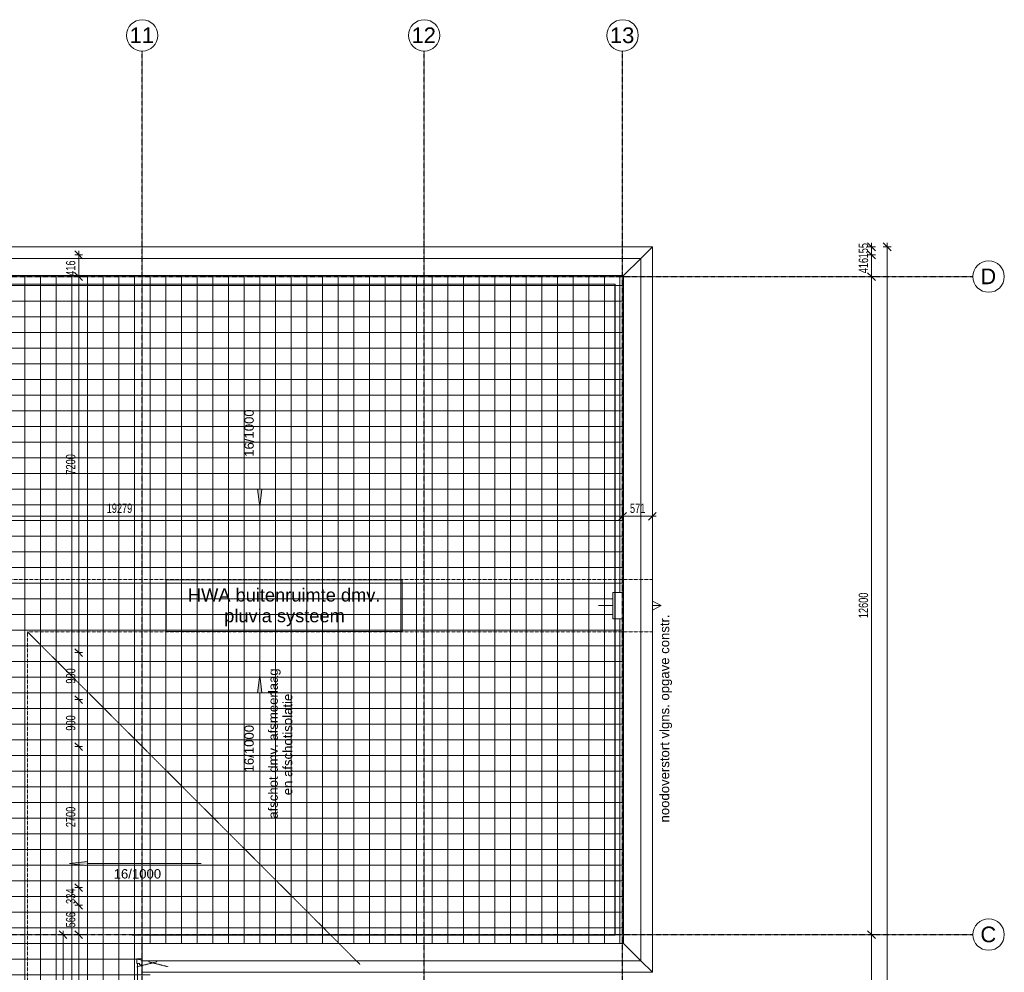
# Model space of a CAD drawing. Header units: millimetres. Extents: x -80560 to 110805, y -11020 to 52719.
# Tile 184 of 184: x 91948 to 110805, y 34479 to 52719. Entities that reach past the tile are written whole.
import ezdxf

# ---------------------------------------------------------------- set-up
doc = ezdxf.new("R2010")
doc.units = ezdxf.units.MM
for name, pattern in [('CENTER2', [20, 8, -4, 4, -4]), ('Dash 01', [4, 2, -2]), ('DASHED2', [6, 4, -2]), ('DASHED2-1', [3, 2, -1])]:
    doc.linetypes.add(name, pattern=pattern)
for name, color, linetype, lineweight in [('A-ANNO-DIMS', 211, 'Continuous', 9), ('A-ANNO-DIMS-100', 211, 'Continuous', 9), ('A-ANNO-IDEN', 131, 'Continuous', 9), ('A-DETL', 90, 'Continuous', 18), ('A-DETL-GENF', 92, 'Continuous', 18), ('A-DETL-HDLN', 90, 'DASHED2', 18), ('A-FLOR-HRAL', 11, 'Continuous', 18), ('A-FLOR-OVHD', 1, 'DASHED2-1', 18), ('A-FLOR-PATT', 8, 'Continuous', 18), ('A-GENM', 13, 'Continuous', 18), ('A-GENM-HDLN', 13, 'DASHED2-1', 18), ('A-WALL', 113, 'Continuous', 35), ('G-ANNO-TEXT', 231, 'Continuous', 9), ('S-GRID', 1, 'Continuous', 9), ('S-GRID-IDEN', 1, 'Continuous', 9)]:
    doc.layers.add(name, color=color, linetype=linetype, lineweight=lineweight)
doc.styles.add('Arial', font='arial.ttf', dxfattribs={"height": 180})
doc.styles.add('Arial_4', font='arial.ttf', dxfattribs={"height": 300})
doc.styles.add('Arial_5', font='arial.ttf', dxfattribs={"width": 0.7, "height": 180})
doc.styles.add('Arial_6', font='arial.ttf', dxfattribs={"height": 250})
doc.dimstyles.new('n3o_1_8', dxfattribs={"dimscale": 304.8, "dimtxt": 183.646692, "dimasz": 0.492126, "dimexe": 0.246063, "dimexo": 0.0625, "dimgap": 0.032808, "dimtad": 1, "dimdec": 0, "dimdsep": 46, "dimtxsty": 'Arial_5', "dimblk1": 'OBLIQUE', "dimblk2": 'OBLIQUE', "dimsah": 1, "dimcen": 0.09, "dimdle": 0.246063, "dimazin": 0, "dimtfac": 1, "dimtdec": 4, "dimtix": 1, "dimtmove": 0, "dimatfit": 3, "dimfxl": 0.246063, "dimfxlon": 1, "dimtvp": 1, "dimtolj": 1, "dimtzin": 0, "dimarcsym": 2})
doc.dimstyles.new('n3o_1_8_1', dxfattribs={"dimscale": 304.8, "dimtxt": 183.646692, "dimasz": 0.492126, "dimexe": 0.246063, "dimexo": 0.0625, "dimgap": 0.032808, "dimtad": 1, "dimdec": 0, "dimdsep": 46, "dimtxsty": 'Arial_5', "dimblk1": 'OBLIQUE', "dimblk2": 'OBLIQUE', "dimsah": 1, "dimcen": 0.09, "dimdle": 0.246063, "dimazin": 0, "dimtfac": 1, "dimtdec": 4, "dimtix": 1, "dimtmove": 2, "dimatfit": 3, "dimfxl": 0.246063, "dimfxlon": 1, "dimtvp": 1, "dimtolj": 1, "dimtzin": 0, "dimarcsym": 2})
doc.dimstyles.new('n3o_1_8_3', dxfattribs={"dimscale": 304.8, "dimtxt": 183.646692, "dimasz": 0.492126, "dimexe": 0.246063, "dimexo": 0.0625, "dimgap": 0.032808, "dimtad": 1, "dimdec": 0, "dimdsep": 46, "dimtxsty": 'Arial_5', "dimblk1": 'OBLIQUE', "dimblk2": 'OBLIQUE', "dimsah": 1, "dimcen": 0.09, "dimdle": 0.246063, "dimazin": 0, "dimtfac": 1, "dimtdec": 4, "dimtix": 1, "dimtmove": 0, "dimatfit": 3, "dimfxl": 0.246063, "dimfxlon": 1, "dimtvp": 1, "dimtolj": 1, "dimtzin": 0, "dimarcsym": 2})

# ---------------------------------------------------------------- blocks, each defined once
blk = doc.blocks.new('MB 00 Sparing - 600 x 210 x 150-3605611-DO_01 eerste verdieping')
at = {"layer": 'A-GENM-HDLN', "color": 130, "linetype": 'Dash 01', "lineweight": 9}
for p, q in [((69400, 34710), (69300, 34735)), ((69300, 34585), (69686, 34681)), ((69900, 34585), (69514, 34681))]:
    blk.add_line(p, q, dxfattribs=at)
blk = doc.blocks.new('95251-Leonardo College Leiden_rvt-1-DO_01 eerste verdieping')
at = {"layer": 'A-GENM', "color": 130, "lineweight": 9}
for p, q in [((69300, 34645), (69300, 34735)), ((69300, 34735), (69400, 34735)), ((69350, 34645), (69300, 34645)), ((69310, 34645), (69310, 31295)), ((69350, 34625), (69350, 34645)), ((69400, 34626), (69350, 34625)), ((69350, 34625), (69350, 34621)), ((69350, 34621), (69400, 34622))]:
    blk.add_line(p, q, dxfattribs=at)
at = {"color": 130, "lineweight": 9}
blk.add_blockref('MB 00 Sparing - 600 x 210 x 150-3605611-DO_01 eerste verdieping', (0, 0), dxfattribs=at)
blk = doc.blocks.new('Basic Wall _ 41_WA_n3o_cladding_vertikaal_random_100mm_oorspronkelijk - ___-31301000-DO_01 eerste verdieping')
at = {"layer": 'A-WALL', "lineweight": 18}
for p, q in [((13029, 48371), (79171, 48371)), ((79171, 48371), (78949, 48149))]:
    blk.add_line(p, q, dxfattribs=at)
blk = doc.blocks.new('Basic Wall _ 41_WA_n3o_cladding_vertikaal_random_100mm_oorspronkelijk - ___-31301987-DO_01 eerste verdieping')
at = {"layer": 'A-WALL', "lineweight": 18}
for p, q in [((78949, 48149), (79171, 48371)), ((79171, 48371), (79171, 34479)), ((79171, 34479), (78949, 34701))]:
    blk.add_line(p, q, dxfattribs=at)
blk = doc.blocks.new('41_gen_mod_n3o_dakrand profiel - waterslag_roval_type barok_b 250-32990107-DO_01 eerste verdieping')
at = {"layer": 'A-GENM'}
for p, q in [((9924.75, 0), (-9857.75, 0)), ((9594.75, -330), (9924.75, 0)), ((9594.75, -330), (-9857.75, -330))]:
    blk.add_line(p, q, dxfattribs=at)
blk = doc.blocks.new('41_gen_mod_n3o_dakrand profiel - waterslag_roval_type barok_b 250-32990300-DO_01 eerste verdieping')
at = {"layer": 'A-GENM'}
for p, q in [((-4774.5, 0), (-4774.5, 330)), ((-4774.5, 330), (4444.5, 330)), ((4774.5, 0), (4444.5, 330)), ((-4774.5, 0), (4774.5, 0))]:
    blk.add_line(p, q, dxfattribs=at)
blk = doc.blocks.new('Basic Wall _ 41_WA_n3o_cladding_vertikaal_random_100mm_oorspronkelijk - ___-32726272-DO_01 eerste verdieping')
at = {"layer": 'A-WALL', "lineweight": 18}
for p, q in [((69400, 34479), (69400, 34701)), ((78949, 34701), (79171, 34479)), ((69400, 34479), (79171, 34479))]:
    blk.add_line(p, q, dxfattribs=at)
blk = doc.blocks.new('52_noodoverstort - noodoverstort 100x500-33114359-DO_01 eerste verdieping')
at = {"layer": 'A-GENM'}
for p, q in [((-84, 432), (0, 600)), ((0, 600), (84, 432)), ((0, 432), (0, 600)), ((-250, -120), (-250, -282)), ((250, -282), (250, -120)), ((-250, -286), (-250, -325)), ((-250, -325), (250, -325)), ((0, -600), (0, -325)), ((250, -325), (250, -286))]:
    blk.add_line(p, q, dxfattribs=at)
blk = doc.blocks.new('Railing - Railing-34319604-DO_01 eerste verdieping')
at = {"layer": 'A-FLOR-HRAL'}
for p, q in [((78457, 47657), (59237, 47657)), ((59237, 47652), (59237, 47657)), ((59237, 47652), (78453, 47652)), ((78453, 47652), (78453, 35197)), ((78457, 35192), (78457, 47657)), ((78453, 35197), (69205, 35197)), ((69205, 35192), (69205, 35197)), ((69205, 35192), (78457, 35192))]:
    blk.add_line(p, q, dxfattribs=at)
for points in [[(78453, 47652), (78453, 47652), (78453, 47653), (78453, 47653), (78453, 47653), (78453, 47653), (78453, 47653), (78453, 47653), (78453, 47653), (78454, 47654), (78454, 47654), (78454, 47654), (78454, 47654), (78454, 47654), (78455, 47655), (78455, 47655), (78455, 47655), (78455, 47655), (78455, 47655), (78455, 47655), (78455, 47655), (78456, 47656), (78456, 47656), (78456, 47656), (78456, 47656), (78456, 47656), (78456, 47656), (78457, 47657), (78457, 47657), (78457, 47657), (78457, 47657), (78457, 47657), (78457, 47657), (78457, 47657), (78457, 47657), (78457, 47657)], [(78453, 35197), (78453, 35197), (78453, 35197), (78453, 35197), (78453, 35197), (78453, 35197), (78453, 35197), (78453, 35197), (78453, 35197), (78454, 35196), (78454, 35196), (78454, 35196), (78454, 35196), (78454, 35196), (78455, 35195), (78455, 35195), (78455, 35195), (78455, 35195), (78455, 35195), (78455, 35195), (78455, 35195), (78456, 35194), (78456, 35194), (78456, 35194), (78456, 35194), (78456, 35194), (78456, 35194), (78457, 35193), (78457, 35193), (78457, 35193), (78457, 35193), (78457, 35193), (78457, 35193), (78457, 35193), (78457, 35192), (78457, 35192)]]:
    blk.add_open_spline(points, degree=3, knots=[0, 0, 0, 0, 0.083333, 0.125, 0.166667, 0.208333, 0.229167, 0.25, 0.291667, 0.333333, 0.354167, 0.375, 0.395833, 0.416667, 0.4375, 0.458333, 0.479167, 0.5, 0.520833, 0.541667, 0.5625, 0.583333, 0.604167, 0.625, 0.645833, 0.666667, 0.6875, 0.708333, 0.75, 0.770833, 0.791667, 0.833333, 0.875, 0.916667, 1, 1, 1, 1], dxfattribs=at)
blk = doc.blocks.new('Grid - r_3_0mm-316018-DO_01 eerste verdieping')
at = {"layer": 'S-GRID-IDEN'}
blk.add_circle((0, 0), 3, dxfattribs=at)
blk = doc.blocks.new('DIMBLOCK67-DO_01 eerste verdieping')
at = {"layer": 'A-ANNO-DIMS-100'}
for p, q in [((93078, 48216), (93003, 48291)), ((93078, 48291), (93078, 47800)), ((93003, 48216), (93153, 48216)), ((93078, 48216), (93003, 48216)), ((93078, 48216), (93153, 48141)), ((93078, 47800), (93003, 47875)), ((93003, 47800), (93153, 47800)), ((93078, 47800), (93003, 47800)), ((93078, 47800), (93153, 47725))]:
    blk.add_line(p, q, dxfattribs=at)
at = {"layer": 'A-ANNO-DIMS-100', "color": 0, "insert": (92834, 47815), "char_height": 180, "width": 345.82, "attachment_point": 1, "rotation": 90, "line_spacing_factor": 0.941778, "style": 'Arial_5'}
blk.add_mtext('416', dxfattribs=at)
blk = doc.blocks.new('_Oblique')
at = {"color": 0, "linetype": 'ByBlock', "lineweight": -2}
blk.add_line((-0.5, -0.5), (0.5, 0.5), dxfattribs=at)
blk = doc.blocks.new('DIMBLOCK68-DO_01 eerste verdieping')
at = {"layer": 'A-ANNO-DIMS-100'}
for p, q in [((93078, 47800), (93003, 47875)), ((93003, 47800), (93153, 47800)), ((93078, 47800), (93003, 47800)), ((93078, 47800), (93078, 40600)), ((93078, 47800), (93153, 47725)), ((93078, 40600), (93003, 40675)), ((93003, 40600), (93153, 40600)), ((93078, 40600), (93003, 40600)), ((93078, 40600), (93153, 40525))]:
    blk.add_line(p, q, dxfattribs=at)
at = {"layer": 'A-ANNO-DIMS-100', "color": 0, "insert": (92834, 44008), "char_height": 180, "width": 461.09, "attachment_point": 1, "rotation": 90, "line_spacing_factor": 0.941778, "style": 'Arial_5'}
blk.add_mtext('7200', dxfattribs=at)
blk = doc.blocks.new('DIMBLOCK69-DO_01 eerste verdieping')
at = {"layer": 'A-ANNO-DIMS-100'}
for p, q in [((93078, 40600), (93003, 40675)), ((93003, 40600), (93153, 40600)), ((93078, 40600), (93003, 40600)), ((93078, 40600), (93078, 39700)), ((93078, 40600), (93153, 40525)), ((93078, 39700), (93003, 39775)), ((93003, 39700), (93153, 39700)), ((93078, 39700), (93003, 39700)), ((93078, 39700), (93153, 39625))]:
    blk.add_line(p, q, dxfattribs=at)
at = {"layer": 'A-ANNO-DIMS-100', "color": 0, "insert": (92834, 40006), "char_height": 180, "width": 345.82, "attachment_point": 1, "rotation": 90, "line_spacing_factor": 0.941778, "style": 'Arial_5'}
blk.add_mtext('900', dxfattribs=at)
blk = doc.blocks.new('DIMBLOCK70-DO_01 eerste verdieping')
at = {"layer": 'A-ANNO-DIMS-100'}
for p, q in [((93078, 39700), (93003, 39775)), ((93003, 39700), (93153, 39700)), ((93078, 39700), (93003, 39700)), ((93078, 39700), (93078, 38800)), ((93078, 39700), (93153, 39625)), ((93078, 38800), (93003, 38875)), ((93003, 38800), (93153, 38800)), ((93078, 38800), (93003, 38800)), ((93078, 38800), (93153, 38725))]:
    blk.add_line(p, q, dxfattribs=at)
at = {"layer": 'A-ANNO-DIMS-100', "color": 0, "insert": (92834, 39106), "char_height": 180, "width": 345.82, "attachment_point": 1, "rotation": 90, "line_spacing_factor": 0.941778, "style": 'Arial_5'}
blk.add_mtext('900', dxfattribs=at)
blk = doc.blocks.new('DIMBLOCK71-DO_01 eerste verdieping')
at = {"layer": 'A-ANNO-DIMS-100'}
for p, q in [((93078, 38800), (93003, 38875)), ((93003, 38800), (93153, 38800)), ((93078, 38800), (93003, 38800)), ((93078, 38800), (93078, 36100)), ((93078, 38800), (93153, 38725)), ((93078, 36100), (93003, 36175)), ((93003, 36100), (93153, 36100)), ((93078, 36100), (93003, 36100)), ((93078, 36100), (93153, 36025))]:
    blk.add_line(p, q, dxfattribs=at)
at = {"layer": 'A-ANNO-DIMS-100', "color": 0, "insert": (92834, 37258), "char_height": 180, "width": 461.09, "attachment_point": 1, "rotation": 90, "line_spacing_factor": 0.941778, "style": 'Arial_5'}
blk.add_mtext('2700', dxfattribs=at)
blk = doc.blocks.new('DIMBLOCK72-DO_01 eerste verdieping')
at = {"layer": 'A-ANNO-DIMS-100'}
for p, q in [((93078, 36100), (93003, 36175)), ((93003, 36100), (93153, 36100)), ((93078, 36100), (93003, 36100)), ((93078, 36100), (93078, 35766)), ((93078, 36100), (93153, 36025)), ((93078, 35766), (93003, 35841)), ((93003, 35766), (93153, 35766)), ((93078, 35766), (93003, 35766)), ((93078, 35766), (93153, 35691))]:
    blk.add_line(p, q, dxfattribs=at)
at = {"layer": 'A-ANNO-DIMS-100', "color": 0, "insert": (92834, 35789), "char_height": 180, "width": 345.82, "attachment_point": 1, "rotation": 90, "line_spacing_factor": 0.941778, "style": 'Arial_5'}
blk.add_mtext('334', dxfattribs=at)
blk = doc.blocks.new('DIMBLOCK73-DO_01 eerste verdieping')
at = {"layer": 'A-ANNO-DIMS-100'}
for p, q in [((93078, 35766), (93003, 35841)), ((93003, 35766), (93153, 35766)), ((93078, 35766), (93003, 35766)), ((93078, 35766), (93078, 35200)), ((93078, 35766), (93153, 35691)), ((93078, 35200), (93003, 35275)), ((93153, 35200), (93003, 35200)), ((93078, 35200), (93153, 35125)), ((93078, 35200), (93153, 35200))]:
    blk.add_line(p, q, dxfattribs=at)
at = {"layer": 'A-ANNO-DIMS-100', "color": 0, "insert": (92834, 35339), "char_height": 180, "width": 345.82, "attachment_point": 1, "rotation": 90, "line_spacing_factor": 0.941778, "style": 'Arial_5'}
blk.add_mtext('566', dxfattribs=at)
blk = doc.blocks.new('DIMBLOCK74-DO_01 eerste verdieping')
at = {"layer": 'A-ANNO-DIMS-100'}
for p, q in [((93078, 35200), (93003, 35275)), ((93153, 35200), (93003, 35200)), ((93078, 35200), (93078, 32950)), ((93078, 35200), (93153, 35125)), ((93078, 35200), (93153, 35200)), ((93078, 32950), (93003, 33025)), ((93003, 32950), (93153, 32950)), ((93078, 32950), (93003, 32950)), ((93078, 32950), (93153, 32875))]:
    blk.add_line(p, q, dxfattribs=at)
at = {"layer": 'A-ANNO-DIMS-100', "color": 0, "insert": (92834, 33883), "char_height": 180, "width": 461.09, "attachment_point": 1, "rotation": 90, "line_spacing_factor": 0.941778, "style": 'Arial_5'}
blk.add_mtext('2250', dxfattribs=at)
blk = doc.blocks.new('DIMBLOCK135-DO_01 eerste verdieping')
at = {"layer": 'A-ANNO-DIMS-100'}
for p, q in [((108260, 48371), (108185, 48446)), ((108185, 48371), (108335, 48371)), ((108260, 48371), (108185, 48371)), ((108260, 48216), (108185, 48291)), ((108260, 48446), (108260, 48216)), ((108260, 48371), (108335, 48296)), ((108185, 48216), (108335, 48216)), ((108260, 48216), (108185, 48216)), ((108260, 48216), (108335, 48141))]:
    blk.add_line(p, q, dxfattribs=at)
at = {"layer": 'A-ANNO-DIMS-100', "color": 0, "insert": (108016, 48149), "char_height": 180, "width": 345.82, "attachment_point": 1, "rotation": 90, "line_spacing_factor": 0.941778, "style": 'Arial_5'}
blk.add_mtext('155', dxfattribs=at)
blk = doc.blocks.new('DIMBLOCK136-DO_01 eerste verdieping')
at = {"layer": 'A-ANNO-DIMS-100'}
for p, q in [((108260, 48216), (108185, 48291)), ((108185, 48216), (108335, 48216)), ((108260, 48216), (108185, 48216)), ((108260, 48216), (108260, 47800)), ((108260, 48216), (108335, 48141)), ((108260, 47800), (108185, 47875)), ((108335, 47800), (108185, 47800)), ((108260, 47800), (108335, 47725)), ((108260, 47800), (108335, 47800))]:
    blk.add_line(p, q, dxfattribs=at)
at = {"layer": 'A-ANNO-DIMS-100', "color": 0, "insert": (108016, 47864), "char_height": 180, "width": 345.82, "attachment_point": 1, "rotation": 90, "line_spacing_factor": 0.941778, "style": 'Arial_5'}
blk.add_mtext('416', dxfattribs=at)
blk = doc.blocks.new('DIMBLOCK137-DO_01 eerste verdieping')
at = {"layer": 'A-ANNO-DIMS-100'}
for p, q in [((108260, 47800), (108185, 47875)), ((108335, 47800), (108185, 47800)), ((108260, 47800), (108260, 35200)), ((108260, 47800), (108335, 47725)), ((108260, 47800), (108335, 47800)), ((108260, 35200), (108185, 35275)), ((108335, 35200), (108185, 35200)), ((108260, 35200), (108335, 35125)), ((108260, 35200), (108335, 35200))]:
    blk.add_line(p, q, dxfattribs=at)
at = {"layer": 'A-ANNO-DIMS-100', "color": 0, "insert": (108016, 41260), "char_height": 180, "width": 576.37, "attachment_point": 1, "rotation": 90, "line_spacing_factor": 0.941778, "style": 'Arial_5'}
blk.add_mtext('12600', dxfattribs=at)
blk = doc.blocks.new('DIMBLOCK138-DO_01 eerste verdieping')
at = {"layer": 'A-ANNO-DIMS-100'}
for p, q in [((108260, 35200), (108185, 35275)), ((108335, 35200), (108185, 35200)), ((108260, 35200), (108260, 22600)), ((108260, 35200), (108335, 35125)), ((108260, 35200), (108335, 35200)), ((108260, 22600), (108185, 22675)), ((108335, 22600), (108185, 22600)), ((108260, 22600), (108335, 22525)), ((108260, 22600), (108335, 22600))]:
    blk.add_line(p, q, dxfattribs=at)
at = {"layer": 'A-ANNO-DIMS-100', "color": 0, "insert": (108016, 28660), "char_height": 180, "width": 576.37, "attachment_point": 1, "rotation": 90, "line_spacing_factor": 0.941778, "style": 'Arial_5'}
blk.add_mtext('12600', dxfattribs=at)
blk = doc.blocks.new('DIMBLOCK142-DO_01 eerste verdieping')
at = {"layer": 'A-ANNO-DIMS-100'}
for p, q in [((108560, 48371), (108485, 48446)), ((108485, 48371), (108635, 48371)), ((108560, 48371), (108485, 48371)), ((108560, 9354), (108560, 48446)), ((108560, 48371), (108635, 48296)), ((108560, 9429), (108485, 9504)), ((108485, 9429), (108635, 9429)), ((108560, 9429), (108485, 9429)), ((108560, 9429), (108635, 9354))]:
    blk.add_line(p, q, dxfattribs=at)
at = {"layer": 'A-ANNO-DIMS-100', "color": 0, "insert": (108316, 28660), "char_height": 180, "width": 576.37, "attachment_point": 1, "rotation": 90, "line_spacing_factor": 0.941778, "style": 'Arial_5'}
blk.add_mtext('38942', dxfattribs=at)
blk = doc.blocks.new('DIMBLOCK160-DO_01 eerste verdieping')
at = {"layer": 'A-ANNO-DIMS-100'}
for p, q in [((84216, 43210), (84141, 43135)), ((84216, 43210), (84291, 43285)), ((84216, 43285), (84216, 43135)), ((84216, 43210), (84216, 43285)), ((84216, 43210), (103495, 43210)), ((103495, 43210), (103420, 43135)), ((103495, 43210), (103570, 43285)), ((103495, 43285), (103495, 43135)), ((103495, 43210), (103495, 43285))]:
    blk.add_line(p, q, dxfattribs=at)
at = {"layer": 'A-ANNO-DIMS-100', "color": 0, "insert": (93615, 43454), "char_height": 180, "width": 576.37, "attachment_point": 1, "line_spacing_factor": 0.941778, "style": 'Arial_5'}
blk.add_mtext('19279', dxfattribs=at)
blk = doc.blocks.new('DIMBLOCK161-DO_01 eerste verdieping')
at = {"layer": 'A-ANNO-DIMS-100'}
for p, q in [((103495, 43210), (103420, 43135)), ((103495, 43210), (103570, 43285)), ((103495, 43285), (103495, 43135)), ((103495, 43210), (103495, 43285)), ((103495, 43210), (104140, 43210)), ((104065, 43210), (103990, 43135)), ((104065, 43210), (104140, 43285)), ((104065, 43285), (104065, 43135)), ((104065, 43210), (104065, 43285))]:
    blk.add_line(p, q, dxfattribs=at)
at = {"layer": 'A-ANNO-DIMS-100', "color": 0, "insert": (103636, 43454), "char_height": 180, "width": 345.82, "attachment_point": 1, "line_spacing_factor": 0.941778, "style": 'Arial_5'}
blk.add_mtext('571', dxfattribs=at)
blk = doc.blocks.new('DIMBLOCK550-DO_01 eerste verdieping')
at = {"layer": 'A-ANNO-DIMS-100'}
for p, q in [((92778, 35200), (92703, 35275)), ((92778, 31755), (92778, 35275)), ((92703, 35200), (92853, 35200)), ((92778, 35200), (92703, 35200)), ((92778, 35200), (92853, 35125)), ((92778, 31755), (92703, 31830)), ((92703, 31755), (92853, 31755)), ((92778, 31755), (92703, 31755)), ((92778, 31755), (92853, 31680))]:
    blk.add_line(p, q, dxfattribs=at)
at = {"layer": 'A-ANNO-DIMS-100', "color": 0, "insert": (92534, 33285), "char_height": 180, "width": 461.09, "attachment_point": 1, "rotation": 90, "line_spacing_factor": 0.941778, "style": 'Arial_5'}
blk.add_mtext('3445', dxfattribs=at)

msp = doc.modelspace()

# ---------------------------------------------------------------- hatches: boundary and pattern name
at = {"layer": 'A-DETL-GENF'}
for points in [[(96544.8, 43388.5), (96584.8, 43728.5), (96504.8, 43728.5)], [(96504.8, 39828.5), (96584.8, 39828.5), (96544.8, 40168.5)], [(93244.8, 36520), (93244.8, 36600), (92904.8, 36560)]]:
    msp.add_hatch(color=7, dxfattribs=at).paths.add_polyline_path(points, flags=0)
at = {"layer": 'A-FLOR-PATT'}
h = msp.add_hatch(dxfattribs=at)
h.set_pattern_fill('FP_178', color=256, style=0, pattern_type=2)
h.set_pattern_definition([(270, (88144.82, 29028.5), (300, 2e-14), []), (0, (88144.82, 29028.5), (0, 300), [])])
h.paths.add_polyline_path([(93275.1, 9991), (94444.8, 9991), (94444.8, 10109.6), (94344.8, 10109.6), (94344.8, 10189.6), (94444.8, 10189.6), (94444.8, 13600), (93454.8, 13600), (93454.8, 31150), (94444.8, 31150), (94444.8, 34479), (94294.8, 34479), (94294.8, 34622.3), (94244.8, 34621.4), (94244.8, 34645), (94194.8, 34645), (94194.8, 34735), (94294.8, 34735), (94294.8, 35031), (103513.8, 35031), (103513.8, 35031.5), (103513.8, 41250), (103352.3, 41249.1), (103351.6, 35192.5), (94099.8, 35193.2), (94099.8, 35197.5), (103347.3, 35198.3), (103347.3, 41250), (103308.8, 41250), (103308.8, 41750), (103347.3, 41750), (103347.2, 47652.5), (84131.8, 47653.2), (84131.8, 47657.5), (103352.3, 47656.8), (103352.3, 41750), (103513.8, 41750), (103513.8, 47819), (103513.3, 47819), (84060.8, 47819), (84060.8, 40600), (83943.8, 40600), (83943.8, 40568), (83950.8, 40568), (83950.8, 40590), (83960.8, 40590), (83960.8, 39710), (83950.8, 39710), (83950.8, 39732), (83943.8, 39732), (83943.8, 39700), (84060.8, 39700), (84060.8, 38800), (83943.8, 38800), (83943.8, 38768), (83950.8, 38768), (83950.8, 38790), (83960.8, 38790), (83960.8, 36110), (83950.8, 36110), (83950.8, 36132), (83943.8, 36132), (83943.8, 36100), (84060.8, 36100), (84060.8, 35766), (85294.8, 35766), (85294.8, 35649), (85326.8, 35649), (85326.8, 35656), (85304.8, 35656), (85304.8, 35666), (87984.8, 35666), (87984.8, 35656), (87962.8, 35656), (87962.8, 35649), (87994.8, 35649), (87994.8, 35766), (89460.8, 35766), (89460.8, 32950), (89343.8, 32950), (89343.8, 32918), (89350.8, 32918), (89350.8, 32940), (89360.8, 32940), (89360.8, 31738), (89350.8, 31738), (89350.8, 31760), (89343.8, 31760), (89343.8, 31638), (89350.8, 31638), (89350.8, 31660), (89360.8, 31660), (89360.8, 27445), (89350.8, 27445), (89350.8, 27467), (89343.8, 27467), (89343.8, 27345), (89350.8, 27345), (89350.8, 27367), (89360.8, 27367), (89360.8, 23960), (89350.8, 23960), (89350.8, 23982), (89343.8, 23982), (89343.8, 23950), (89460.8, 23950), (89460.8, 21250), (89343.8, 21250), (89343.8, 21218), (89350.8, 21218), (89350.8, 21240), (89360.8, 21240), (89360.8, 18560), (89350.8, 18560), (89350.8, 18582), (89343.8, 18582), (89343.8, 18550), (89460.8, 18550), (89460.8, 15850), (89343.8, 15850), (89343.8, 15818), (89350.8, 15818), (89350.8, 15840), (89360.8, 15840), (89360.8, 13160), (89350.8, 13160), (89350.8, 13182), (89343.8, 13182), (89343.8, 13150), (89460.8, 13150), (89460.8, 12250), (89343.8, 12250), (89343.8, 12218), (89350.8, 12218), (89350.8, 12240), (89360.8, 12240), (89360.8, 10460), (89350.8, 10460), (89350.8, 10482), (89343.8, 10482), (89343.8, 10450), (89460.8, 10450), (89460.8, 9991), (91344.8, 9991), (91344.8, 10033), (91844.8, 10033), (91844.8, 9991), (92981.5, 9991)], flags=0)
h.paths.add_polyline_path([(92834.6, 10152.5), (89531.8, 10153.2), (89531.8, 10157.5), (94333.8, 10156.8), (94333.8, 10152.5), (92981.5, 10152.5)], flags=0)
h.paths.add_polyline_path([(92518.2, 15188.5), (92178.2, 15228.5), (92518.2, 15268.5)], flags=0)
h.paths.add_polyline_path([(90691.4, 15188.5), (90691.4, 15268.5), (91031.4, 15228.5)], flags=0)
h.paths.add_polyline_path([(89350.8, 27372), (89350.8, 27440), (89360.8, 27440), (89360.8, 27372), (89356.8, 27372)], flags=0)
h.paths.add_polyline_path([(89360.8, 31665), (89350.8, 31665), (89350.8, 31733), (89360.8, 31733)], flags=0)
h.paths.add_polyline_path([(83943.8, 35649), (83953.8, 35649), (83953.8, 35659), (83943.8, 35659)], flags=0)
h.paths.add_polyline_path([(93244.8, 36520), (92904.8, 36560), (93244.8, 36600)], flags=0)
h.paths.add_polyline_path([(89904.8, 39488.5), (89904.8, 39568.5), (90244.8, 39528.5)], flags=0)
h.paths.add_polyline_path([(96504.8, 39828.5), (96544.8, 40168.5), (96584.8, 39828.5)], flags=0)
h.paths.add_polyline_path([(96544.8, 43388.5), (96504.8, 43728.5), (96584.8, 43728.5)], flags=0)

# ---------------------------------------------------------------- linework, layer by layer
at = {"layer": 'A-DETL'}
for p, q in [((96544.8, 45908.5), (96544.8, 43728.5)), ((96504.8, 43728.5), (96544.8, 43388.5)), ((96584.8, 43728.5), (96504.8, 43728.5)), ((96544.8, 43388.5), (96584.8, 43728.5)), ((96544.8, 40168.5), (96504.8, 39828.5)), ((96584.8, 39828.5), (96544.8, 40168.5)), ((96504.8, 39828.5), (96584.8, 39828.5)), ((96544.8, 37648.5), (96544.8, 39828.5)), ((93244.8, 36600), (92904.8, 36560)), ((93244.8, 36520), (93244.8, 36600)), ((92904.8, 36560), (93244.8, 36520)), ((95424.8, 36560), (93244.8, 36560))]:
    msp.add_line(p, q, dxfattribs=at)
at = {"layer": 'A-DETL-HDLN'}
for p, q in [((104065.3, 42000), (91094.8, 42000)), ((104065.3, 41000), (92094.8, 41000)), ((92094.8, 41000), (92094.8, 9600)), ((92094.8, 41000), (98465.3, 34629.5))]:
    msp.add_line(p, q, dxfattribs=at)
at = {"layer": 'A-FLOR-OVHD'}
for p, q in [((37923.8, 48371), (104065.3, 48371)), ((104065.3, 34479.5), (104065.3, 48371)), ((94294.8, 34479.5), (104065.3, 34479.5))]:
    msp.add_line(p, q, dxfattribs=at)
at = {"layer": 'A-GENM'}
for p, q in [((103843.8, 48149), (103513.8, 47819)), ((103843.8, 34701.5), (103843.8, 48149)), ((103513.8, 35031.5), (103513.8, 47819)), ((103513.8, 35031.5), (103843.8, 34701.5))]:
    msp.add_line(p, q, dxfattribs=at)
at = {"layer": 'G-ANNO-TEXT', "color": 250, "flags": 128}
msp.add_lwpolyline([(94753.1, 41995.8), (99270.4, 41995.8), (99270.4, 41001.8), (94753.1, 41001.8)], close=True, dxfattribs=at)
at = {"layer": 'S-GRID', "linetype": 'CENTER2', "lineweight": 25}
for p, q in [((94294.8, 4383.3), (94294.8, 52119.1)), ((99694.8, 4383.3), (99694.8, 52119.1)), ((103494.8, 4383.3), (103494.8, 52119.1)), ((29945.3, 47800), (110204.9, 47800)), ((29945.3, 35200), (110204.9, 35200))]:
    msp.add_line(p, q, dxfattribs=at)

# ---------------------------------------------------------------- block references
at = {"color": 250, "lineweight": 5}
msp.add_blockref('95251-Leonardo College Leiden_rvt-1-DO_01 eerste verdieping', (24894.8, 0), dxfattribs=at)
at = {"layer": 'A-FLOR-HRAL'}
msp.add_blockref('Railing - Railing-34319604-DO_01 eerste verdieping', (24894.8, 0), dxfattribs=at)
at = {"layer": 'A-GENM'}
for name, p in [('41_gen_mod_n3o_dakrand profiel - waterslag_roval_type barok_b 250-32990107-DO_01 eerste verdieping', (93918.6, 48149)), ('41_gen_mod_n3o_dakrand profiel - waterslag_roval_type barok_b 250-32990300-DO_01 eerste verdieping', (99069.3, 34701))]:
    msp.add_blockref(name, p, dxfattribs=at)
at = {"layer": 'A-GENM', "rotation": 270.0000000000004}
msp.add_blockref('52_noodoverstort - noodoverstort 100x500-33114359-DO_01 eerste verdieping', (103633.8, 41500), dxfattribs=at)
at = {"layer": 'A-WALL', "lineweight": 18}
for name in ['Basic Wall _ 41_WA_n3o_cladding_vertikaal_random_100mm_oorspronkelijk - ___-31301000-DO_01 eerste verdieping', 'Basic Wall _ 41_WA_n3o_cladding_vertikaal_random_100mm_oorspronkelijk - ___-31301987-DO_01 eerste verdieping', 'Basic Wall _ 41_WA_n3o_cladding_vertikaal_random_100mm_oorspronkelijk - ___-32726272-DO_01 eerste verdieping']:
    msp.add_blockref(name, (24894.8, 0), dxfattribs=at)
at = {"layer": 'S-GRID-IDEN', "xscale": 99.99999999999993, "yscale": 99.99999999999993, "zscale": 99.99999999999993}
for p in [(94294.8, 52419.1), (99694.8, 52419.1), (103494.8, 52419.1)]:
    msp.add_blockref('Grid - r_3_0mm-316018-DO_01 eerste verdieping', p, dxfattribs=at)
at = {"layer": 'S-GRID-IDEN', "xscale": 99.99999999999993, "yscale": 99.99999999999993, "zscale": 99.99999999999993, "rotation": 269.9999999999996}
for p in [(110504.9, 47800), (110504.9, 35200)]:
    msp.add_blockref('Grid - r_3_0mm-316018-DO_01 eerste verdieping', p, dxfattribs=at)

# ---------------------------------------------------------------- texts
at = {"layer": 'A-ANNO-IDEN', "insert": (104207.7, 37348.1), "char_height": 180, "width": 4649.787, "attachment_point": 1, "rotation": 90, "style": 'Arial'}
msp.add_mtext('noodoverstort vlgns. opgave constr.', dxfattribs=at)
at = {"layer": 'G-ANNO-TEXT', "color": 7, "char_height": 180, "attachment_point": 1, "rotation": 90, "style": 'Arial'}
for s, insert, width in [('16/1000', (96251, 44349.5), 1090.295), ('afschot dmv. afsmeerlaag ', (96711.3, 37419.8), 3383.121), ('en afschotisolatie', (96989.1, 37869.6), 2244.725), ('16/1000', (96251, 38306.3), 1090.295)]:
    msp.add_mtext(s, dxfattribs=dict(at, insert=insert, width=width))
at = {"layer": 'G-ANNO-TEXT', "color": 7, "attachment_point": 1}
for s, insert, char_height, width, style in [('HWA buitenruimte dmv. ', (95170.6, 41828.3), 250, 4585.652, 'Arial_6'), ('pluvia systeem', (95865.1, 41431.4), 250, 2781.856, 'Arial_6'), ('16/1000', (93748, 36454.4), 180, 1090.295, 'Arial')]:
    msp.add_mtext(s, dxfattribs=dict(at, insert=insert, char_height=char_height, width=width, style=style))
at = {"layer": 'S-GRID-IDEN', "char_height": 300, "attachment_point": 1, "style": 'Arial_4'}
for s, insert, width in [('11', (94053.2, 52570.9), 577.215), ('12', (99453.2, 52570.9), 577.215), ('13', (103253.2, 52570.9), 577.215), ('D', (110346.9, 47954.5), 368.776), ('C', (110346.9, 35354.5), 368.776)]:
    msp.add_mtext(s, dxfattribs=dict(at, insert=insert, width=width))

# ---------------------------------------------------------------- dimensions: what is measured, and where the dimension line sits
at = {"layer": 'A-ANNO-DIMS'}
for base, p1, p2, dimstyle, override, picture, middle in [((108259.9, 48216), (108184.9, 48371), (108184.9, 48216), 'n3o_1_8', {"dimpost": '<>', "dimfxl": 155}, 'DIMBLOCK135-DO_01 eerste verdieping', (108158, 48293.5)), ((108259.9, 47800), (108184.9, 48216), (108334.9, 47800), 'n3o_1_8', {"dimpost": '<>', "dimfxl": 442.217141}, 'DIMBLOCK136-DO_01 eerste verdieping', (108158, 48008)), ((108559.9, 48371), (108484.9, 9429), (108484.9, 48371), 'n3o_1_8', {"dimpost": '<>', "dimfxl": 38942}, 'DIMBLOCK142-DO_01 eerste verdieping', (108457.9, 28900)), ((93077.7, 40600), (93002.7, 47800), (93002.7, 40600), 'n3o_1_8', {"dimpost": '<>', "dimfxl": 7200}, 'DIMBLOCK68-DO_01 eerste verdieping', (92975.8, 44200)), ((108259.9, 35200), (108334.9, 47800), (108334.9, 35200), 'n3o_1_8', {"dimpost": '<>', "dimfxl": 12600}, 'DIMBLOCK137-DO_01 eerste verdieping', (108158, 41500)), ((93077.7, 39700), (93002.7, 40600), (93002.7, 39700), 'n3o_1_8', {"dimpost": '<>', "dimfxl": 900}, 'DIMBLOCK69-DO_01 eerste verdieping', (92975.8, 40150)), ((93077.7, 38800), (93002.7, 39700), (93002.7, 38800), 'n3o_1_8', {"dimpost": '<>', "dimfxl": 900}, 'DIMBLOCK70-DO_01 eerste verdieping', (92975.8, 39250)), ((93077.7, 36100), (93002.7, 38800), (93002.7, 36100), 'n3o_1_8', {"dimpost": '<>', "dimfxl": 2700}, 'DIMBLOCK71-DO_01 eerste verdieping', (92975.8, 37450)), ((93077.7, 35766), (93002.7, 36100), (93002.7, 35766), 'n3o_1_8', {"dimpost": '<>', "dimfxl": 334}, 'DIMBLOCK72-DO_01 eerste verdieping', (92975.8, 35933)), ((93077.7, 35200), (93002.7, 35766), (93152.7, 35200), 'n3o_1_8', {"dimpost": '<>', "dimfxl": 585.539068}, 'DIMBLOCK73-DO_01 eerste verdieping', (92975.8, 35483)), ((92777.7, 35200), (92702.7, 31755), (92702.7, 35200), 'n3o_1_8_3', {"dimpost": '<>', "dimfxl": 3445}, 'DIMBLOCK550-DO_01 eerste verdieping', (92675.8, 33477.5)), ((93077.7, 32950), (93152.7, 35200), (93002.7, 32950), 'n3o_1_8', {"dimpost": '<>', "dimfxl": 2254.994457}, 'DIMBLOCK74-DO_01 eerste verdieping', (92975.8, 34075)), ((108259.9, 22600), (108334.9, 35200), (108334.9, 22600), 'n3o_1_8', {"dimpost": '<>', "dimfxl": 12600}, 'DIMBLOCK138-DO_01 eerste verdieping', (108158, 28900))]:
    dim = msp.add_linear_dim(base=base, p1=p1, p2=p2, angle=90, dimstyle=dimstyle, override=override, dxfattribs=at)
    dim.commit()
    dim.dimension.update_dxf_attribs({"geometry": picture, "text_midpoint": middle})
dim = msp.add_linear_dim(base=(93077.7, 47800), p1=(93002.7, 48216), p2=(93002.7, 47800), angle=90, dimstyle='n3o_1_8_1', override={"dimpost": '<>', "dimfxl": 416}, dxfattribs=at)
dim.commit()
dim.dimension.update_dxf_attribs({"geometry": 'DIMBLOCK67-DO_01 eerste verdieping', "text_midpoint": (92954.1, 47987.7), "dimtype": 160, "text_rotation": 90})
for base, p1, p2, override, picture, middle in [((103494.8, 43210.2), (84215.8, 43285.2), (103494.8, 43285.2), {"dimpost": '<>', "dimfxl": 19279}, 'DIMBLOCK160-DO_01 eerste verdieping', (93855.3, 43312.1)), ((104065.3189632, 43210.1931578), (103494.8189632, 43285.1931578), (104065.3189632, 43285.1931578), {"dimpost": '<>', "dimfxl": 570.5}, 'DIMBLOCK161-DO_01 eerste verdieping', (103780.0689632, 43312.0962961))]:
    dim = msp.add_linear_dim(base=base, p1=p1, p2=p2, dimstyle='n3o_1_8', override=override, dxfattribs=at)
    dim.commit()
    dim.dimension.update_dxf_attribs({"geometry": picture, "text_midpoint": middle})

doc.saveas('drawing.dxf')
